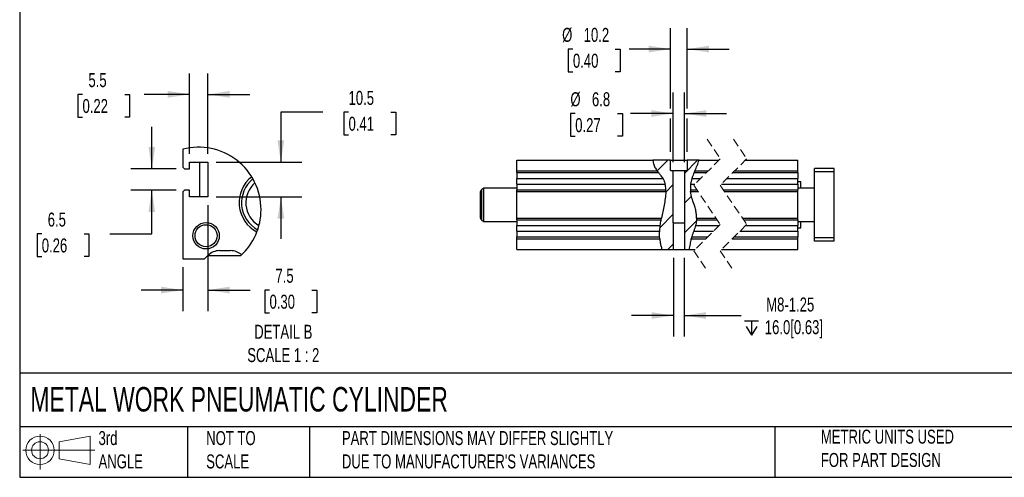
# Model space of a CAD drawing. Header units: millimetres. Extents: x 25 to 1095, y 25 to 838.
# Tile 1 of 5: x 25 to 621, y 25 to 302. Entities that reach past the tile are written whole.
import ezdxf

# ---------------------------------------------------------------- set-up
doc = ezdxf.new("R2010")
doc.units = ezdxf.units.MM
doc.header["$LTSCALE"] = 4
doc.linetypes.add('SLD-Dashed', pattern=[1.905, 1.27, -0.635])
doc.linetypes.add('SLD-Solid', pattern=[0])
doc.layers.add('DIMENSIONS', color=140, linetype='SLD-Solid', lineweight=25)
doc.layers.add('TEXT', color=140, linetype='SLD-Solid', lineweight=25)
doc.layers.add('HATCH', color=6, linetype='SLD-Solid')
doc.layers.add('SLD-DEFPOINTS', color=7, linetype='Continuous')
doc.styles.add('SLDTEXTSTYLE0', font='TXT', dxfattribs={"width": 0.7})
doc.dimstyles.new('SLDDIMSTYLE2', dxfattribs={"dimtxt": 8.632031, "dimasz": 13.208, "dimexe": 0, "dimexo": 0.0625, "dimgap": 2.158008, "dimtad": 0, "dimtih": 1, "dimtoh": 1, "dimrnd": 1e-09, "dimzin": 12, "dimdsep": 46, "dimtxsty": 'SLDTEXTSTYLE0', "dimsah": 1, "dimcen": 0.09, "dimadec": 0, "dimazin": 3, "dimtfac": 1, "dimtmove": 0, "dimatfit": 0, "dimfxl": 0, "dimfrac": 2, "dimtolj": 1, "dimtzin": 12, "dimarcsym": 0})
doc.dimstyles.new('SLDDIMSTYLE6', dxfattribs={"dimtxt": 8.632031, "dimasz": 13.208, "dimexe": 0, "dimexo": 0.0625, "dimgap": 2.158008, "dimtad": 0, "dimtih": 1, "dimtoh": 1, "dimlfac": 0.5, "dimrnd": 1e-09, "dimzin": 12, "dimdsep": 46, "dimtxsty": 'SLDTEXTSTYLE0', "dimsah": 1, "dimcen": 0.09, "dimadec": 0, "dimazin": 3, "dimtfac": 1, "dimtmove": 0, "dimatfit": 0, "dimfxl": 0, "dimfrac": 2, "dimtolj": 1, "dimtzin": 12, "dimarcsym": 0})

# ---------------------------------------------------------------- blocks, each defined once
blk = doc.blocks.new('Block11')
at = {"color": 7, "linetype": 'SLD-Solid', "lineweight": 18}
for p, q in [((10.35, 21.24), (10.35, 0)), ((21.92, 16.67), (40.7, 20.13)), ((40.7, 20.13), (40.7, 2.93)), ((21.92, 6.38), (21.92, 16.67)), ((0, 11.53), (43.49, 11.53)), ((21.92, 6.38), (40.7, 2.93))]:
    blk.add_line(p, q, dxfattribs=at)
for radius in [8.6, 5.14]:
    blk.add_circle((10.35, 11.53), radius, dxfattribs=at)
blk = doc.blocks.new('Block12')
at = {"layer": 'SLD-DEFPOINTS'}
blk.add_blockref('Block11', (0, 0), dxfattribs=at)
blk = doc.blocks.new('SW_SYMBOL_HOLE_DEPTH')
at = {"layer": 'DIMENSIONS', "color": 0}
for p, q in [((0, 3500), (3200, 3500)), ((400, 2220), (1600, 300)), ((1600, 3500), (1600, 300)), ((2800, 2220), (1600, 300))]:
    blk.add_line(p, q, dxfattribs=at)
blk = doc.blocks.new('_D_29')
at = {"layer": 'DIMENSIONS'}
for p, q in [((421.13, 158.19), (421.13, 110.57)), ((427.77, 158.19), (427.77, 110.57)), ((421.13, 123.27), (395.73, 123.27)), ((427.77, 123.27), (462.21, 123.27))]:
    blk.add_line(p, q, dxfattribs=at)
for points in [[(421.13, 123.27), (407.92, 125.3), (407.92, 121.24)], [(427.77, 123.27), (440.98, 121.24), (440.98, 125.3)]]:
    blk.add_solid(points, dxfattribs=at)
at = {"layer": 'DIMENSIONS', "xscale": 0.002688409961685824, "yscale": 0.002688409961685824, "zscale": 0.002688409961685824}
blk.add_blockref('SW_SYMBOL_HOLE_DEPTH', (464.14, 110.69), dxfattribs=at)
at = {"layer": 'DIMENSIONS', "char_height": 8.467, "attachment_point": 1, "style": 'SLDTEXTSTYLE0'}
for s, insert in [('M8-1.25', (477.35, 134.18)), ('16.0[0.63]', (476.49, 120.47))]:
    blk.add_mtext(s, dxfattribs=dict(at, insert=insert))
blk = doc.blocks.new('_D_30')
at = {"layer": 'DIMENSIONS'}
for p, q in [((421.05, 216.15), (421.05, 258.22)), ((427.85, 216.15), (427.85, 258.22)), ((361.72, 245.52), (358.82, 245.52)), ((358.82, 245.52), (358.82, 231.8)), ((387.37, 245.52), (390.27, 245.52)), ((390.27, 245.52), (390.27, 231.8)), ((421.05, 245.52), (395.1, 245.52)), ((427.85, 245.52), (453.25, 245.52)), ((358.82, 231.8), (361.72, 231.8)), ((390.27, 231.8), (387.37, 231.8))]:
    blk.add_line(p, q, dxfattribs=at)
for points in [[(421.05, 245.52), (407.84, 247.55), (407.84, 243.49)], [(427.85, 245.52), (441.06, 243.49), (441.06, 247.55)]]:
    blk.add_solid(points, dxfattribs=at)
at = {"layer": 'DIMENSIONS', "char_height": 8.467, "attachment_point": 1, "style": 'SLDTEXTSTYLE0'}
for s, insert in [('%%c', (358.79, 258.37)), ('6.8', (371.83, 258.37)), ('0.27', (361.72, 242.72))]:
    blk.add_mtext(s, dxfattribs=dict(at, insert=insert))
blk = doc.blocks.new('_D_31')
at = {"layer": 'DIMENSIONS'}
for p, q in [((419.35, 248.57), (419.35, 297.21)), ((429.55, 248.57), (429.55, 297.21)), ((360.33, 284.51), (357.43, 284.51)), ((357.43, 284.51), (357.43, 270.79)), ((385.98, 284.51), (388.88, 284.51)), ((388.88, 284.51), (388.88, 270.79)), ((419.35, 284.51), (394.43, 284.51)), ((429.55, 284.51), (454.95, 284.51)), ((357.43, 270.79), (360.33, 270.79)), ((388.88, 270.79), (385.98, 270.79)), ((419.35, 222.35), (419.35, 242.47)), ((429.55, 222.35), (429.55, 242.47))]:
    blk.add_line(p, q, dxfattribs=at)
for points in [[(419.35, 284.51), (406.14, 286.54), (406.14, 282.48)], [(429.55, 284.51), (442.76, 282.48), (442.76, 286.54)]]:
    blk.add_solid(points, dxfattribs=at)
at = {"layer": 'DIMENSIONS', "char_height": 8.467, "attachment_point": 1, "style": 'SLDTEXTSTYLE0'}
for s, insert in [('%%c', (353.81, 297.35)), ('10.2', (366.84, 297.35)), ('0.40', (360.33, 281.7))]:
    blk.add_mtext(s, dxfattribs=dict(at, insert=insert))
blk = doc.blocks.new('SW_HATCH_0')
at = {"layer": 'HATCH', "color": 0}
for p, q in [((-17.96, 0), (-24.48, -6.52)), ((0, 0), (-7.96, -7.96)), ((-14.76, -14.76), (-19.25, -19.25)), ((-3.75, -21.71), (-7.96, -25.92)), ((-14.76, -32.72), (-22.75, -40.71)), ((-0.73, -36.65), (-8.03, -43.95)), ((-14.68, -50.6), (-18.08, -54))]:
    blk.add_line(p, q, dxfattribs=at)
blk = doc.blocks.new('_D_36')
at = {"layer": 'DIMENSIONS'}
for p, q in [((128.24, 221.13), (128.24, 269.8)), ((139.24, 221.13), (139.24, 269.8)), ((63.42, 257.1), (60.52, 257.1)), ((60.52, 257.1), (60.52, 243.38)), ((89.07, 257.1), (91.97, 257.1)), ((91.97, 257.1), (91.97, 243.38)), ((128.24, 257.1), (100.77, 257.1)), ((139.24, 257.1), (164.64, 257.1)), ((60.52, 243.38), (63.42, 243.38)), ((91.97, 243.38), (89.07, 243.38))]:
    blk.add_line(p, q, dxfattribs=at)
for points in [[(128.24, 257.1), (115.03, 259.13), (115.03, 255.07)], [(139.24, 257.1), (152.44, 255.07), (152.44, 259.13)]]:
    blk.add_solid(points, dxfattribs=at)
at = {"layer": 'DIMENSIONS', "char_height": 8.467, "attachment_point": 1, "style": 'SLDTEXTSTYLE0'}
for s, insert in [('5.5', (67.01, 269.95)), ('0.22', (63.42, 254.29))]:
    blk.add_mtext(s, dxfattribs=dict(at, insert=insert))
blk = doc.blocks.new('_D_37')
at = {"layer": 'DIMENSIONS'}
for p, q in [((208.92, 246.36), (183.52, 246.36)), ((183.52, 246.36), (183.52, 216.05)), ((224.48, 246.36), (221.58, 246.36)), ((221.58, 246.36), (221.58, 232.64)), ((250.13, 246.36), (253.03, 246.36)), ((253.03, 246.36), (253.03, 232.64)), ((221.58, 232.64), (224.48, 232.64)), ((253.03, 232.64), (250.13, 232.64)), ((144.32, 216.05), (196.22, 216.05)), ((144.32, 195.05), (196.22, 195.05)), ((183.52, 195.05), (183.52, 169.65))]:
    blk.add_line(p, q, dxfattribs=at)
for points in [[(183.52, 216.05), (185.55, 229.25), (181.49, 229.25)], [(183.52, 195.05), (181.49, 181.84), (185.55, 181.84)]]:
    blk.add_solid(points, dxfattribs=at)
at = {"layer": 'DIMENSIONS', "char_height": 8.467, "attachment_point": 1, "style": 'SLDTEXTSTYLE0'}
for s, insert in [('10.5', (224.48, 259.21)), ('0.41', (224.48, 243.56))]:
    blk.add_mtext(s, dxfattribs=dict(at, insert=insert))
blk = doc.blocks.new('_D_38')
at = {"layer": 'DIMENSIONS'}
for p, q in [((139.24, 189.97), (139.24, 125.99)), ((124.24, 152.47), (124.24, 125.99)), ((124.24, 138.69), (98.84, 138.69)), ((139.24, 138.69), (164.95, 138.69)), ((176.64, 138.69), (173.75, 138.69)), ((173.75, 138.69), (173.75, 124.98)), ((202.29, 138.69), (205.19, 138.69)), ((205.19, 138.69), (205.19, 124.98)), ((173.75, 124.98), (176.64, 124.98)), ((205.19, 124.98), (202.29, 124.98))]:
    blk.add_line(p, q, dxfattribs=at)
for points in [[(124.24, 138.69), (111.03, 140.73), (111.03, 136.66)], [(139.24, 138.69), (152.44, 136.66), (152.44, 140.73)]]:
    blk.add_solid(points, dxfattribs=at)
at = {"layer": 'DIMENSIONS', "char_height": 8.467, "attachment_point": 1, "style": 'SLDTEXTSTYLE0'}
for s, insert in [('7.5', (180.23, 151.54)), ('0.30', (176.64, 135.89))]:
    blk.add_mtext(s, dxfattribs=dict(at, insert=insert))
blk = doc.blocks.new('_D_39')
at = {"layer": 'DIMENSIONS'}
for p, q in [((105.38, 212.05), (105.38, 237.45)), ((120.16, 212.05), (92.68, 212.05)), ((120.16, 199.05), (92.68, 199.05)), ((105.38, 172.74), (105.38, 199.05)), ((38.77, 172.74), (35.88, 172.74)), ((35.88, 172.74), (35.88, 159.02)), ((64.43, 172.74), (67.32, 172.74)), ((67.32, 172.74), (67.32, 159.02)), ((79.98, 172.74), (105.38, 172.74)), ((35.88, 159.02), (38.77, 159.02)), ((67.32, 159.02), (64.43, 159.02))]:
    blk.add_line(p, q, dxfattribs=at)
for points in [[(105.38, 212.05), (107.42, 225.25), (103.35, 225.25)], [(105.38, 199.05), (103.35, 185.84), (107.42, 185.84)]]:
    blk.add_solid(points, dxfattribs=at)
at = {"layer": 'DIMENSIONS', "char_height": 8.467, "attachment_point": 1, "style": 'SLDTEXTSTYLE0'}
for s, insert in [('6.5', (42.37, 185.58)), ('0.26', (38.77, 169.93))]:
    blk.add_mtext(s, dxfattribs=dict(at, insert=insert))

msp = doc.modelspace()

# ---------------------------------------------------------------- linework, layer by layer
at = {"color": 7, "linetype": 'SLD-Dashed', "lineweight": 18}
for p, q in [((441.507, 229.971), (449.507, 218.121)), ((457.507, 229.971), (465.507, 218.121)), ((449.507, 218.121), (433.507, 202.121)), ((465.507, 218.121), (449.507, 202.121)), ((433.507, 202.121), (449.507, 178.421)), ((449.507, 202.121), (465.507, 178.421)), ((449.507, 178.421), (433.507, 162.421)), ((465.507, 178.421), (449.507, 162.421)), ((433.507, 162.421), (441.507, 150.571)), ((449.507, 162.421), (457.507, 150.571))]:
    msp.add_line(p, q, dxfattribs=at)
for p, q in [((124.236, 223.957), (124.236, 213.047)), ((128.236, 216.047), (139.236, 216.047)), ((128.236, 212.047), (128.236, 216.047)), ((134.236, 216.047), (134.236, 195.047)), ((139.236, 216.047), (139.236, 195.047)), ((326.449, 210.771), (326.449, 217.271)), ((326.449, 217.271), (408.728, 217.271)), ((419.349, 217.271), (408.728, 217.271)), ((419.349, 211.071), (419.349, 217.271)), ((419.349, 217.271), (429.549, 217.271)), ((429.549, 217.271), (429.549, 211.071)), ((436.676, 217.271), (429.549, 217.271)), ((436.676, 217.271), (448.657, 217.271)), ((464.657, 217.271), (496.553, 217.271)), ((496.553, 210.771), (496.553, 217.271)), ((124.236, 213.047), (125.236, 212.047)), ((125.236, 212.047), (128.236, 212.047)), ((326.449, 210.771), (411.304, 210.771)), ((326.449, 209.735), (326.449, 210.771)), ((326.449, 209.735), (412.127, 209.735)), ((326.449, 209.735), (326.449, 206.2)), ((412.127, 209.735), (411.304, 210.771)), ((419.349, 211.071), (421.049, 211.071)), ((421.049, 179.271), (421.049, 211.071)), ((421.049, 211.071), (427.849, 211.071)), ((427.849, 211.071), (427.849, 179.271)), ((427.849, 211.071), (429.549, 211.071)), ((434.126, 210.771), (433.677, 209.735)), ((433.677, 209.735), (441.121, 209.735)), ((434.126, 210.771), (442.157, 210.771)), ((457.121, 209.735), (496.553, 209.735)), ((458.157, 210.771), (496.553, 210.771)), ((496.553, 209.735), (496.553, 210.771)), ((496.553, 209.735), (496.553, 206.2)), ((518.553, 212.271), (506.553, 212.271)), ((506.553, 210.271), (506.553, 212.271)), ((518.553, 210.271), (506.553, 210.271)), ((506.553, 170.271), (506.553, 210.271)), ((518.553, 210.271), (518.553, 212.271)), ((518.553, 170.271), (518.553, 210.271)), ((326.449, 206.2), (414.915, 206.2)), ((326.449, 202.842), (326.449, 206.2)), ((326.449, 202.842), (416.198, 202.842)), ((326.449, 202.842), (326.449, 199.306)), ((432.328, 206.2), (431.567, 202.842)), ((431.567, 202.842), (434.228, 202.842)), ((432.328, 206.2), (437.586, 206.2)), ((450.228, 202.842), (496.553, 202.842)), ((453.586, 206.2), (496.553, 206.2)), ((496.553, 202.842), (496.553, 206.2)), ((498.303, 204.271), (496.553, 204.271)), ((496.553, 202.842), (496.553, 199.306)), ((498.303, 200.271), (498.303, 204.271)), ((125.236, 199.047), (124.236, 198.047)), ((124.236, 198.047), (124.236, 157.547)), ((128.236, 199.047), (125.236, 199.047)), ((128.236, 195.047), (128.236, 199.047)), ((304.449, 182.291), (304.449, 198.25)), ((306.449, 200.271), (305.199, 199.549)), ((305.199, 180.992), (305.199, 199.549)), ((326.449, 200.271), (306.449, 200.271)), ((306.449, 180.271), (306.449, 200.271)), ((326.449, 198.271), (326.449, 199.306)), ((326.449, 199.306), (416.569, 199.306)), ((326.449, 182.271), (326.449, 198.271)), ((326.449, 198.271), (416.56, 198.271)), ((416.56, 198.271), (416.569, 199.306)), ((431.467, 199.306), (435.407, 199.306)), ((431.467, 199.306), (431.563, 198.271)), ((431.563, 198.271), (436.106, 198.271)), ((451.407, 199.306), (496.553, 199.306)), ((452.106, 198.271), (496.553, 198.271)), ((506.553, 200.271), (496.553, 200.271)), ((496.553, 198.271), (496.553, 199.306)), ((496.553, 182.271), (496.553, 198.271)), ((139.236, 195.047), (128.236, 195.047)), ((305.199, 180.992), (306.449, 180.271)), ((306.449, 180.271), (326.449, 180.271)), ((326.449, 182.271), (413.955, 182.271)), ((326.449, 181.235), (326.449, 182.271)), ((326.449, 181.235), (413.759, 181.235)), ((326.449, 181.235), (326.449, 177.7)), ((413.759, 181.235), (413.955, 182.271)), ((421.049, 179.271), (421.125, 179.271)), ((421.125, 163.271), (421.125, 179.271)), ((421.125, 179.271), (427.772, 179.271)), ((427.772, 179.271), (427.772, 163.271)), ((427.772, 179.271), (427.849, 179.271)), ((435.165, 182.271), (435.124, 181.235)), ((435.124, 181.235), (447.607, 181.235)), ((435.165, 182.271), (446.908, 182.271)), ((462.908, 182.271), (496.553, 182.271)), ((463.607, 181.235), (496.553, 181.235)), ((496.553, 181.235), (496.553, 182.271)), ((496.553, 181.235), (496.553, 177.7)), ((496.553, 180.271), (506.553, 180.271)), ((498.303, 176.271), (498.303, 180.271)), ((326.449, 177.7), (413.191, 177.7)), ((326.449, 174.342), (326.449, 177.7)), ((326.449, 174.342), (412.861, 174.342)), ((326.449, 174.342), (326.449, 170.806)), ((412.861, 174.342), (413.191, 177.7)), ((433.486, 174.342), (445.428, 174.342)), ((434.573, 177.7), (448.786, 177.7)), ((461.428, 174.342), (496.553, 174.342)), ((464.786, 177.7), (496.553, 177.7)), ((496.553, 174.342), (496.553, 177.7)), ((496.553, 176.271), (498.303, 176.271)), ((496.553, 174.342), (496.553, 170.806)), ((326.449, 170.806), (412.823, 170.806)), ((326.449, 169.771), (326.449, 170.806)), ((326.449, 163.271), (326.449, 169.771)), ((326.449, 169.771), (412.885, 169.771)), ((412.885, 169.771), (412.823, 170.806)), ((432.262, 170.806), (431.987, 169.771)), ((431.987, 169.771), (440.857, 169.771)), ((432.262, 170.806), (441.892, 170.806)), ((456.857, 169.771), (496.553, 169.771)), ((457.892, 170.806), (496.553, 170.806)), ((496.553, 169.771), (496.553, 170.806)), ((496.553, 163.271), (496.553, 169.771)), ((518.553, 170.271), (506.553, 170.271)), ((506.553, 168.271), (506.553, 170.271)), ((518.553, 168.271), (506.553, 168.271)), ((518.553, 168.271), (518.553, 170.271)), ((146.378, 162.547), (153.094, 162.547)), ((326.449, 163.271), (414.223, 163.271)), ((414.223, 163.271), (421.125, 163.271)), ((421.125, 163.271), (427.772, 163.271)), ((427.772, 163.271), (430.763, 163.271)), ((430.763, 163.271), (434.357, 163.271)), ((450.357, 163.271), (496.553, 163.271)), ((124.236, 157.547), (137.236, 157.547)), ((137.236, 157.547), (139.307, 159.618)), ((139.236, 159.547), (159.318, 159.547))]:
    msp.add_line(p, q)
for radius in [8, 6.647]:
    msp.add_circle((138.236, 171.547), radius)
for centre, radius, start, end in [((178.18, 191.565), 19.944, 128.192594, 242.634115), ((178.123, 191.54), 18.444, 128.621752, 242.156213), ((178.139, 191.546), 15.862, 130.529272, 240.260495), ((305.949, 198.25), 1.5, 120.000215, 180.00044), ((305.949, 182.291), 1.5, 179.99956, 239.999785), ((146.378, 152.547), 10, 90.000007, 134.999914), ((153.113, 152.643), 9.904, 47.742254, 90.110589)]:
    msp.add_arc(centre, radius, start, end)
for points, knots in [([(408.728, 217.271), (408.834, 216.594), (409.071, 215.088), (409.92, 212.862), (410.844, 211.466), (411.304, 210.771)], [0, 0, 0, 0, 0.2904877, 0.6464122, 1, 1, 1, 1]), ([(434.126, 210.771), (434.623, 211.863), (435.587, 213.985), (436.321, 216.198), (436.676, 217.271)], [0, 0, 0, 0, 0.5149682, 1, 1, 1, 1]), ([(414.915, 206.2), (414.688, 206.55), (414.231, 207.253), (413.477, 208.163), (412.767, 208.984), (412.336, 209.49), (412.127, 209.735)], [0, 0, 0, 0, 0.2777644, 0.5577578, 0.785469, 1, 1, 1, 1]), ([(433.677, 209.735), (433.475, 209.254), (433.04, 208.219), (432.599, 207.036), (432.371, 206.332), (432.328, 206.2)], [0, 0, 0, 0, 0.4131406, 0.8898733, 1, 1, 1, 1]), ([(416.198, 202.842), (416.052, 203.432), (415.761, 204.603), (415.196, 205.67), (414.915, 206.2)], [0, 0, 0, 0, 0.5035053, 1, 1, 1, 1]), ([(416.569, 199.306), (416.555, 199.753), (416.526, 200.727), (416.386, 201.908), (416.24, 202.633), (416.198, 202.842)], [0, 0, 0, 0, 0.3768403, 0.8208617, 1, 1, 1, 1]), ([(431.567, 202.842), (431.513, 202.308), (431.412, 201.296), (431.42, 200.113), (431.458, 199.47), (431.467, 199.306)], [0, 0, 0, 0, 0.4544575, 0.8606396, 1, 1, 1, 1]), ([(416.56, 198.271), (416.462, 196.874), (416.266, 194.109), (415.55, 190.066), (414.743, 186.139), (414.217, 183.553), (413.955, 182.271)], [0, 0, 0, 0, 0.2587021, 0.5120043, 0.7581483, 1, 1, 1, 1]), ([(435.165, 182.271), (435.142, 183.218), (435.097, 185.107), (434.516, 187.883), (433.537, 190.942), (432.261, 194.324), (431.795, 196.956), (431.563, 198.271)], [0, 0, 0, 0, 0.1723027, 0.3435165, 0.5141963, 0.7573843, 1, 1, 1, 1]), ([(413.191, 177.7), (413.27, 178.257), (413.419, 179.309), (413.622, 180.486), (413.736, 181.106), (413.759, 181.235)], [0, 0, 0, 0, 0.4715671, 0.890182, 1, 1, 1, 1]), ([(435.124, 181.235), (435.086, 180.788), (435.003, 179.814), (434.798, 178.635), (434.624, 177.911), (434.573, 177.7)], [0, 0, 0, 0, 0.3759486, 0.8182712, 1, 1, 1, 1]), ([(412.823, 170.806), (412.81, 171.26), (412.781, 172.248), (412.811, 173.428), (412.851, 174.152), (412.861, 174.342)], [0, 0, 0, 0, 0.3849977, 0.8386307, 1, 1, 1, 1]), ([(433.486, 174.342), (433.274, 173.769), (432.873, 172.687), (432.469, 171.506), (432.288, 170.896), (432.262, 170.806)], [0, 0, 0, 0, 0.4900689, 0.9248092, 1, 1, 1, 1]), ([(434.573, 177.7), (434.242, 176.6), (433.902, 175.473), (433.497, 174.369), (433.486, 174.342)], [0, 0, 0, 0, 0.97509566, 1, 1, 1, 1]), ([(412.885, 169.771), (412.947, 169.133), (413.086, 167.719), (413.502, 165.534), (413.981, 164.03), (414.223, 163.271)], [0, 0, 0, 0, 0.28884591, 0.64069072, 1, 1, 1, 1]), ([(430.763, 163.271), (430.983, 164.345), (431.426, 166.505), (431.799, 168.678), (431.987, 169.771)], [0, 0, 0, 0, 0.4974501, 1, 1, 1, 1])]:
    msp.add_open_spline(points, degree=3, knots=knots)
at = {"layer": 'SLD-DEFPOINTS'}
for start, end in [(0.000003, 104.485737), (312.665877, 359.999997)]:
    msp.add_arc((133.693, 187.349), 37.81, start, end, dxfattribs=at)
at = {"layer": 'TEXT'}
for p, q in [((25.4, 838.2), (25.4, 25.4)), ((1092.2, 88.504), (25.4, 88.504)), ((1092.2, 55.88), (25.4, 55.88)), ((127, 55.88), (127, 25.4)), ((200.847, 55.88), (200.847, 25.4)), ((482.586, 55.88), (482.586, 25.4)), ((25.4, 25.4), (1092.2, 25.4))]:
    msp.add_line(p, q, dxfattribs=at)

# ---------------------------------------------------------------- block references
at = {"layer": 'HATCH'}
msp.add_blockref('SW_HATCH_0', (435.804, 217.271), dxfattribs=at)
at = {"layer": 'SLD-DEFPOINTS'}
msp.add_blockref('Block12', (27.352, 30.215), dxfattribs=at)

# ---------------------------------------------------------------- texts
at = {"layer": 'TEXT', "style": 'SLDTEXTSTYLE0'}
for s, insert, char_height, attachment_point in [('DETAIL B^JSCALE 1 : 2', (184.995, 117.692), 8.46667, 2), ('METAL WORK PNEUMATIC CYLINDER', (31.863, 80.026), 14.81667, 1), ('3rd^JANGLE', (73.129, 53.351), 8.4667, 1), ('METRIC UNITS USED ^JFOR PART DESIGN', (510.417, 54.224), 8.46667, 1), ('NOT TO^JSCALE', (138.301, 53.351), 8.46667, 1), ("PART DIMENSIONS MAY DIFFER SLIGHTLY ^JDUE TO MANUFACTURER'S VARIANCES", (220.477, 53.363), 8.46667, 1)]:
    msp.add_mtext(s, dxfattribs=dict(at, insert=insert, char_height=char_height, attachment_point=attachment_point))

# ---------------------------------------------------------------- dimensions: what is measured, and where the dimension line sits
at = {"layer": 'DIMENSIONS'}
for base, p1, p2, text, picture, middle in [((419.349, 284.508), (429.549, 217.271), (419.349, 217.271), '%%c<>', '_D_31', (373.153, 284.508)), ((421.049, 245.522), (427.849, 211.071), (421.049, 211.071), '%%c<>', '_D_30', (374.546, 245.522)), ((421.125, 123.271), (427.772, 163.271), (421.125, 163.271), 'M8-1.25\\P{\\fGDT;x}16.0[0.63]', '_D_29', (501.092, 123.271))]:
    dim = msp.add_linear_dim(base=base, p1=p1, p2=p2, text=text, dimstyle='SLDDIMSTYLE2', dxfattribs=at)
    dim.commit()
    dim.dimension.update_dxf_attribs({"geometry": picture, "text_midpoint": middle, "dimtype": 160})
for base, p1, p2, picture, middle in [((139.236, 257.098), (128.236, 216.047), (139.236, 216.047), '_D_36', (76.246, 257.098)), ((124.236, 138.695), (139.236, 195.047), (124.236, 157.547), '_D_38', (189.469, 138.695))]:
    dim = msp.add_linear_dim(base=base, p1=p1, p2=p2, dimstyle='SLDDIMSTYLE6', dxfattribs=at)
    dim.commit()
    dim.dimension.update_dxf_attribs({"geometry": picture, "text_midpoint": middle, "dimtype": 160})
for base, p1, p2, picture, middle in [((183.523, 195.047), (139.236, 216.047), (139.236, 195.047), '_D_37', (183.523, 246.362)), ((105.384, 212.047), (125.236, 199.047), (125.236, 212.047), '_D_39', (105.384, 172.736))]:
    dim = msp.add_linear_dim(base=base, p1=p1, p2=p2, angle=90, dimstyle='SLDDIMSTYLE6', dxfattribs=at)
    dim.commit()
    dim.dimension.update_dxf_attribs({"geometry": picture, "text_midpoint": middle, "dimtype": 160})

doc.saveas('drawing.dxf')
